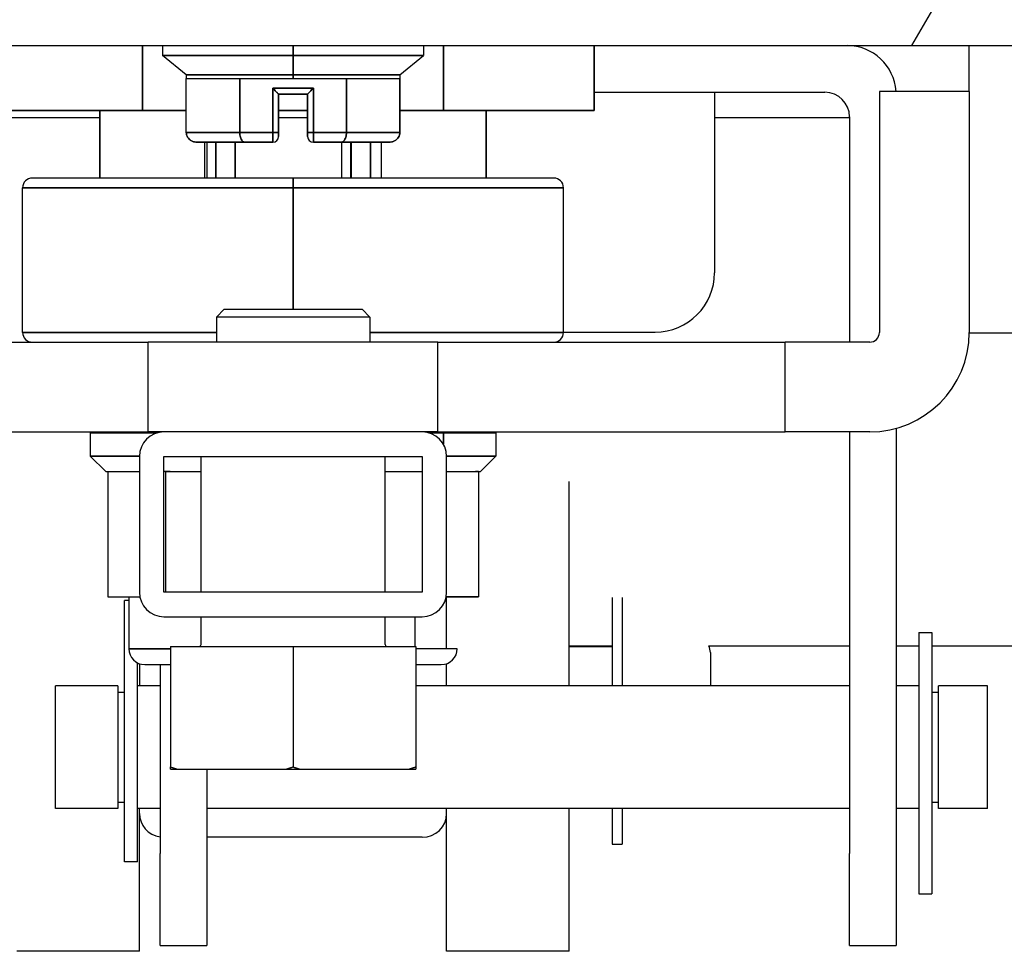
# Model space of a CAD drawing. Extents: x 784 to 1207, y 24 to 294.
# Tile 126 of 217: x 1034.36 to 1036.37, y 106.14 to 108.04. Entities that reach past the tile are written whole.
import ezdxf

# ---------------------------------------------------------------- set-up
doc = ezdxf.new("R2010")
doc.units = 0
doc.header["$LTSCALE"] = 4
doc.header["$MEASUREMENT"] = 0
doc.layers.get('0').update_dxf_attribs({"linetype": 'CONTINUOUS'})
doc.layers.get('DEFPOINTS').update_dxf_attribs({"linetype": 'CONTINUOUS'})
doc.styles.add('ROMANS', font='romans.shx')
doc.dimstyles.new('Default (ANSI)', dxfattribs={"dimscale": 20, "dimtxt": 0.07, "dimasz": 0.07, "dimexe": 0.125, "dimexo": 0.0625, "dimgap": 0.031496, "dimtad": 0, "dimtih": 1, "dimtoh": 1, "dimrnd": 1e-08, "dimzin": 0, "dimdsep": 46, "dimtxsty": 'ROMANS', "dimblk": 'Filled-1', "dimcen": 0.09, "dimdle": 0.393701, "dimclrd": 256, "dimclre": 256, "dimclrt": 256, "dimadec": 0, "dimazin": 0, "dimtfac": 0.928571, "dimtofl": 0, "dimtmove": 0, "dimatfit": 3, "dimfxl": 1, "dimtolj": 1, "dimtzin": 0, "dimlwd": -1, "dimlwe": -1, "dimarcsym": 0})

# ---------------------------------------------------------------- blocks, each defined once
blk = doc.blocks.new('Filled-1')
at = {"color": 0}
for p, q in [((0, 0), (-1, 0.1786)), ((-1, 0.1786), (-1, -0.1786)), ((-1, 0), (0, 0)), ((-1, -0.1786), (0, 0))]:
    blk.add_line(p, q, dxfattribs=at)
at = {"color": 0, "flags": 128}
blk.add_lwpolyline([(-1, -0.1786), (0, 0), (-1, 0.1786), (-1, -0.1786)], dxfattribs=at)
at = {"color": 0}
blk.add_solid([(-1, -0.1786), (0, 0), (-1, 0.1786), (-1, -0.1786)], dxfattribs=at)
blk = doc.blocks.new('*D19')
at = {"transparency": 16777216}
for p, q in [((1033.1, 108.8873), (1033.1, 115.3377)), ((1065.1625, 108.8561), (1065.1625, 115.3377)), ((1034.5, 112.8377), (1044.7145, 112.8377)), ((1063.7625, 112.8377), (1053.5479, 112.8377))]:
    blk.add_line(p, q, dxfattribs=at)
at = {"layer": 'DEFPOINTS', "color": 0, "transparency": 16777216}
for p in [(1033.1, 112.8377), (1033.1, 107.6373), (1065.1625, 107.6061)]:
    blk.add_point(p, dxfattribs=at)
at = {"transparency": 16777216, "xscale": 1.400000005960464, "yscale": 1.400000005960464, "zscale": 1.400000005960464, "rotation": 180}
blk.add_blockref('Filled-1', (1033.1, 112.8377), dxfattribs=at)
at = {"transparency": 16777216, "xscale": 1.400000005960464, "yscale": 1.400000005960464, "zscale": 1.400000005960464}
blk.add_blockref('Filled-1', (1065.1625, 112.8377), dxfattribs=at)
at = {"transparency": 16777216, "insert": (1049.1312, 112.8377), "char_height": 1.4, "attachment_point": 5, "style": 'ROMANS'}
blk.add_mtext('\\A1;\\fTahoma|b0|i0;\\H1.7500;(32.06)\\P\\fTahoma|b0|i0;\\H1.7500;(2 PL.)', dxfattribs=at)
blk = doc.blocks.new('*D20')
at = {"transparency": 16777216}
for p, q in [((1028.85, 108.8873), (1028.85, 115.3377)), ((1033.1, 108.8873), (1033.1, 115.3377)), ((1026.85, 112.8377), (1024.85, 112.8377)), ((1035.1, 112.8377), (1037.1, 112.8377))]:
    blk.add_line(p, q, dxfattribs=at)
at = {"layer": 'DEFPOINTS', "color": 0, "transparency": 16777216}
for p in [(1033.1, 112.8377), (1028.85, 107.6373), (1033.1, 107.6373)]:
    blk.add_point(p, dxfattribs=at)
at = {"transparency": 16777216, "xscale": 2, "yscale": 2, "zscale": 2}
blk.add_blockref('Filled-1', (1028.85, 112.8377), dxfattribs=at)
at = {"transparency": 16777216, "xscale": 2, "yscale": 2, "zscale": 2, "rotation": 180}
blk.add_blockref('Filled-1', (1033.1, 112.8377), dxfattribs=at)
at = {"transparency": 16777216, "insert": (1021.1724, 112.8377), "char_height": 2, "attachment_point": 5, "style": 'ROMANS'}
blk.add_mtext('\\A1;4.25', dxfattribs=at)
blk = doc.blocks.new('*D22')
at = {"transparency": 16777216}
for p, q in [((996.7875, 108.8561), (996.7875, 123.1399)), ((1065.1625, 108.8561), (1065.1625, 123.1399)), ((998.1875, 120.6399), (1021.1813, 120.6399)), ((1063.7625, 120.6399), (1040.7686, 120.6399))]:
    blk.add_line(p, q, dxfattribs=at)
at = {"layer": 'DEFPOINTS', "color": 0, "transparency": 16777216}
for p in [(996.7875, 120.6399), (996.7875, 107.6061), (1065.1625, 107.6061)]:
    blk.add_point(p, dxfattribs=at)
at = {"transparency": 16777216, "xscale": 1.400000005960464, "yscale": 1.400000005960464, "zscale": 1.400000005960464, "rotation": 180}
blk.add_blockref('Filled-1', (996.7875, 120.6399), dxfattribs=at)
at = {"transparency": 16777216, "xscale": 1.400000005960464, "yscale": 1.400000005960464, "zscale": 1.400000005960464}
blk.add_blockref('Filled-1', (1065.1625, 120.6399), dxfattribs=at)
at = {"transparency": 16777216, "insert": (1030.975, 120.6399), "char_height": 1.4, "attachment_point": 5, "style": 'ROMANS'}
blk.add_mtext('\\A1;\\fTahoma|b0|i0;\\H1.7500;(68.37)\\P\\fTahoma|b0|i0;\\H1.7500;OPENING WIDTH', dxfattribs=at)

msp = doc.modelspace()

# ---------------------------------------------------------------- hatches: boundary and pattern name
h = msp.add_hatch()
h.set_pattern_fill('ANSI31', color=256, scale=25, angle=15, style=0)
h.set_pattern_definition([(60, (775.766, 31.9432), (-2.70633, 1.5625), [])])
edge = h.paths.add_edge_path()
edge.add_line((1032.1455, 107.2171), (1032.1455, 107.8414))
edge.add_line((1032.1455, 107.8414), (1032.1455, 107.8943))
edge.add_ellipse((1032.2392, 107.8943), major_axis=(-0.0937, 0), ratio=1, start_angle=349.5364, end_angle=360, ccw=False)
edge.add_ellipse((1032.2392, 107.8943), major_axis=(-0.0922, 0.017), ratio=1, start_angle=280.4636, end_angle=360, ccw=False)
edge.add_line((1032.2392, 107.9881), (1032.2548, 107.9881))
edge.add_line((1032.2548, 107.9881), (1032.9111, 107.9881))
edge.add_line((1032.9111, 107.9881), (1065.1008, 107.9881))
edge.add_line((1065.1008, 107.9881), (1065.7571, 107.9881))
edge.add_line((1065.7571, 107.9881), (1066.8437, 107.9881))
edge.add_ellipse((1066.8437, 107.8943), major_axis=(0, 0.0938), ratio=1, start_angle=270, end_angle=360, ccw=False)
edge.add_line((1066.9375, 107.8943), (1066.9375, 107.3421))
edge.add_line((1066.9375, 107.3421), (1067.0415, 107.3421))
edge.add_line((1067.0415, 107.3421), (1067.0415, 107.8943))
edge.add_ellipse((1066.8437, 107.8943), major_axis=(0.1977, 0), ratio=1, start_angle=0, end_angle=90)
edge.add_line((1066.8437, 108.0921), (1032.2392, 108.0921))
edge.add_ellipse((1032.2392, 107.8943), major_axis=(0, 0.1977), ratio=1, start_angle=0, end_angle=90)
edge.add_line((1032.0415, 107.8943), (1032.0415, 107.2171))
edge.add_line((1032.0415, 107.2171), (1032.1455, 107.2171))

# ---------------------------------------------------------------- linework, layer by layer
for p, q in [((1032.2392, 107.9881), (1066.8437, 107.9881)), ((1034.6096, 107.8559), (1034.6096, 107.9881)), ((1034.6096, 107.9881), (1034.6096, 107.8559)), ((1034.6507, 107.9881), (1034.6507, 107.9681)), ((1034.9165, 107.9681), (1034.9165, 107.9881)), ((1034.9165, 107.9881), (1034.9165, 107.9681)), ((1035.1822, 107.9881), (1035.1822, 107.9681)), ((1035.2233, 107.8559), (1035.2233, 107.9881)), ((1035.2233, 107.9881), (1035.2233, 107.8559)), ((1035.5302, 107.9881), (1035.5302, 107.8559)), ((1035.5302, 107.8559), (1035.5302, 107.9881)), ((1036.2944, 107.8948), (1036.2944, 107.9881)), ((1034.9165, 107.9681), (1034.6507, 107.9681)), ((1034.6989, 107.9287), (1034.6507, 107.9681)), ((1034.6507, 107.9681), (1034.9165, 107.9681)), ((1034.9165, 107.9681), (1034.9165, 107.9287)), ((1034.9165, 107.9287), (1034.9165, 107.9681)), ((1035.1822, 107.9681), (1034.9165, 107.9681)), ((1034.9165, 107.9681), (1035.1822, 107.9681)), ((1035.134, 107.9287), (1035.1822, 107.9681)), ((1034.9165, 107.9287), (1034.6989, 107.9287)), ((1034.6989, 107.9287), (1034.6989, 107.9208)), ((1034.6989, 107.9287), (1034.9165, 107.9287)), ((1034.6989, 107.8106), (1034.6989, 107.9208)), ((1034.6989, 107.9208), (1034.7084, 107.9208)), ((1034.7209, 107.9208), (1034.7362, 107.9208)), ((1034.7574, 107.9208), (1034.7806, 107.9208)), ((1034.8077, 107.8106), (1034.8077, 107.9208)), ((1034.8077, 107.9208), (1034.8077, 107.8106)), ((1034.8338, 107.9208), (1034.8874, 107.9208)), ((1034.9165, 107.9208), (1034.9165, 107.9287)), ((1035.134, 107.9287), (1034.9165, 107.9287)), ((1034.9165, 107.9287), (1034.9165, 107.9208)), ((1034.9165, 107.9287), (1035.134, 107.9287)), ((1034.9455, 107.9208), (1034.9991, 107.9208)), ((1035.0252, 107.9208), (1035.0252, 107.8106)), ((1035.0252, 107.9208), (1035.134, 107.9208)), ((1035.0252, 107.8106), (1035.0252, 107.9208)), ((1035.134, 107.9287), (1035.134, 107.9208)), ((1035.134, 107.9208), (1035.134, 107.8106)), ((1035.134, 107.8106), (1035.134, 107.9208)), ((1034.8751, 107.9012), (1034.9578, 107.9012)), ((1034.8751, 107.9012), (1034.8751, 107.8106)), ((1034.9578, 107.9012), (1034.8751, 107.9012)), ((1034.8751, 107.8106), (1034.8751, 107.9012)), ((1034.9578, 107.8106), (1034.9578, 107.9012)), ((1034.9578, 107.9012), (1034.9578, 107.8106)), ((1034.8869, 107.8106), (1034.8869, 107.8893)), ((1034.8869, 107.8893), (1034.946, 107.8893)), ((1034.946, 107.8893), (1034.8869, 107.8893)), ((1034.8869, 107.8893), (1034.8869, 107.8106)), ((1034.8869, 107.8893), (1034.8869, 107.8893)), ((1034.946, 107.8893), (1034.946, 107.8106)), ((1034.946, 107.8106), (1034.946, 107.8893)), ((1035.5302, 107.8931), (1036.0005, 107.8931)), ((1035.7755, 107.8931), (1035.7755, 107.5251)), ((1036.2944, 107.8948), (1036.1113, 107.8948)), ((1036.1113, 107.8948), (1036.1113, 107.4031)), ((1036.2944, 107.8948), (1036.2944, 107.4031)), ((1033.083, 107.8414), (1034.5228, 107.8414)), ((1034.3027, 107.8559), (1034.6096, 107.8559)), ((1034.6096, 107.8559), (1034.3027, 107.8559)), ((1034.5228, 107.8559), (1034.5228, 107.7181)), ((1034.5228, 107.7181), (1034.5228, 107.8559)), ((1034.6096, 107.8559), (1034.6989, 107.8559)), ((1034.6989, 107.8559), (1034.6096, 107.8559)), ((1034.8869, 107.8559), (1034.946, 107.8559)), ((1034.946, 107.8559), (1034.8869, 107.8559)), ((1034.8869, 107.8414), (1034.946, 107.8414)), ((1035.134, 107.8559), (1035.2233, 107.8559)), ((1035.2233, 107.8559), (1035.134, 107.8559)), ((1035.2233, 107.8559), (1035.5302, 107.8559)), ((1035.5302, 107.8559), (1035.2233, 107.8559)), ((1035.3102, 107.7181), (1035.3102, 107.8559)), ((1035.3102, 107.8559), (1035.3102, 107.7181)), ((1035.7755, 107.8414), (1036.0505, 107.8414)), ((1036.0505, 107.8431), (1036.0505, 107.3834)), ((1034.6989, 107.8106), (1034.8077, 107.8106)), ((1034.8077, 107.8106), (1034.6989, 107.8106)), ((1034.8077, 107.8106), (1034.8751, 107.8106)), ((1034.8751, 107.8106), (1034.8077, 107.8106)), ((1034.8086, 107.8027), (1034.8086, 107.8027)), ((1034.8086, 107.8027), (1034.8086, 107.8027)), ((1034.8751, 107.8106), (1034.8751, 107.7909)), ((1034.8869, 107.8106), (1034.8751, 107.8106)), ((1034.8751, 107.7909), (1034.8751, 107.8106)), ((1034.8751, 107.8106), (1034.8869, 107.8106)), ((1034.8869, 107.8027), (1034.8869, 107.8106)), ((1034.946, 107.8106), (1034.9578, 107.8106)), ((1034.946, 107.8106), (1034.946, 107.8027)), ((1034.9578, 107.8106), (1034.946, 107.8106)), ((1035.0252, 107.8106), (1034.9578, 107.8106)), ((1034.9578, 107.7909), (1034.9578, 107.8106)), ((1034.9578, 107.8106), (1034.9578, 107.7909)), ((1034.9578, 107.8106), (1035.0252, 107.8106)), ((1035.0243, 107.8027), (1035.0243, 107.8027)), ((1035.0243, 107.8027), (1035.0243, 107.8027)), ((1035.134, 107.8106), (1035.0252, 107.8106)), ((1035.0252, 107.8106), (1035.134, 107.8106)), ((1034.7217, 107.7909), (1034.7632, 107.7909)), ((1034.7632, 107.7909), (1034.7217, 107.7909)), ((1034.736, 107.7909), (1034.736, 107.7181)), ((1034.7405, 107.7909), (1034.7405, 107.7181)), ((1034.7588, 107.7181), (1034.7588, 107.7909)), ((1034.7588, 107.7909), (1034.7588, 107.7181)), ((1034.7588, 107.7909), (1034.7588, 107.7181)), ((1034.7588, 107.7181), (1034.7588, 107.7909)), ((1034.7591, 107.7181), (1034.7591, 107.7909)), ((1034.7591, 107.7909), (1034.7591, 107.7181)), ((1034.7591, 107.7909), (1034.7591, 107.7181)), ((1034.7591, 107.7181), (1034.7591, 107.7909)), ((1034.7775, 107.7909), (1034.8191, 107.7909)), ((1034.8191, 107.7909), (1034.7775, 107.7909)), ((1034.7985, 107.7181), (1034.7985, 107.7909)), ((1034.7985, 107.7909), (1034.7985, 107.7181)), ((1034.8191, 107.7909), (1034.8751, 107.7909)), ((1034.8751, 107.7909), (1034.8191, 107.7909)), ((1034.9578, 107.7909), (1035.0138, 107.7909)), ((1035.0138, 107.7909), (1034.9578, 107.7909)), ((1035.0138, 107.7909), (1035.0554, 107.7909)), ((1035.0554, 107.7909), (1035.0138, 107.7909)), ((1035.0155, 107.7909), (1035.0155, 107.7181)), ((1035.0344, 107.7181), (1035.0344, 107.7909)), ((1035.0344, 107.7909), (1035.0344, 107.7181)), ((1035.0348, 107.7909), (1035.0348, 107.7181)), ((1035.0348, 107.7181), (1035.0348, 107.7909)), ((1035.0697, 107.7909), (1035.1112, 107.7909)), ((1035.0697, 107.7909), (1035.0697, 107.7909)), ((1035.1112, 107.7909), (1035.0697, 107.7909)), ((1035.0697, 107.7909), (1035.0697, 107.7909)), ((1035.0741, 107.7181), (1035.0741, 107.7909)), ((1035.0741, 107.7909), (1035.0741, 107.7181)), ((1035.0741, 107.7909), (1035.0741, 107.7181)), ((1035.0741, 107.7181), (1035.0741, 107.7909)), ((1035.0969, 107.7181), (1035.0969, 107.7909)), ((1034.9165, 107.7181), (1034.385, 107.7181)), ((1035.4479, 107.7181), (1034.9165, 107.7181)), ((1034.9165, 107.7181), (1034.9165, 107.6984)), ((1034.9165, 107.6984), (1034.9165, 107.7181)), ((1034.3653, 107.6984), (1034.9165, 107.6984)), ((1034.9165, 107.6984), (1034.3653, 107.6984)), ((1034.3653, 107.4031), (1034.3653, 107.6984)), ((1034.9165, 107.6984), (1035.4676, 107.6984)), ((1034.9165, 107.6984), (1034.9165, 107.4504)), ((1034.9165, 107.4504), (1034.9165, 107.6984)), ((1035.4676, 107.6984), (1034.9165, 107.6984)), ((1035.4676, 107.4031), (1035.4676, 107.6984)), ((1034.7758, 107.4504), (1034.7602, 107.4347)), ((1034.7758, 107.4504), (1035.057, 107.4504)), ((1035.057, 107.4504), (1035.0727, 107.4347)), ((1035.0727, 107.4347), (1034.7602, 107.4347)), ((1034.7602, 107.4347), (1034.7602, 107.3834)), ((1035.0727, 107.4347), (1035.0727, 107.3834)), ((1034.3653, 107.4031), (1034.7602, 107.4031)), ((1034.7602, 107.4031), (1034.3653, 107.4031)), ((1035.4676, 107.4031), (1035.0727, 107.4031)), ((1035.0727, 107.4031), (1035.4676, 107.4031)), ((1035.4676, 107.4041), (1035.6545, 107.4041)), ((1036.2944, 107.4027), (1036.2944, 107.4031)), ((1036.2944, 107.4027), (1036.4518, 107.4027)), ((1033.9137, 107.3834), (1034.6211, 107.3834)), ((1035.2117, 107.3834), (1034.6211, 107.3834)), ((1034.6211, 107.2004), (1034.6211, 107.3834)), ((1035.2117, 107.3834), (1035.9191, 107.3834)), ((1035.2117, 107.2004), (1035.2117, 107.3834)), ((1036.0916, 107.3834), (1035.9191, 107.3834)), ((1035.9191, 107.2004), (1035.9191, 107.3834)), ((1033.9137, 107.2004), (1034.6211, 107.2004)), ((1034.6395, 107.1984), (1034.5031, 107.1984)), ((1034.5031, 107.1984), (1034.5031, 107.1512)), ((1034.6534, 107.2004), (1034.6211, 107.2004)), ((1034.6455, 107.2004), (1034.6455, 107.1997)), ((1035.1794, 107.2004), (1034.6534, 107.2004)), ((1035.2117, 107.2004), (1035.1794, 107.2004)), ((1035.2228, 107.1984), (1035.1933, 107.1984)), ((1035.2117, 107.2004), (1035.9191, 107.2004)), ((1035.2228, 107.1984), (1035.2228, 107.1751)), ((1035.3298, 107.1984), (1035.2228, 107.1984)), ((1035.2228, 107.1751), (1035.2228, 107.1984)), ((1035.3298, 107.1984), (1035.3298, 107.1512)), ((1036.0916, 107.2004), (1035.9191, 107.2004)), ((1036.0505, 107.2004), (1036.0505, 106.3406)), ((1036.1455, 107.2076), (1036.1455, 106.3406)), ((1034.5031, 107.1512), (1034.6034, 107.1512)), ((1034.6034, 107.1512), (1034.5031, 107.1512)), ((1034.5346, 107.1197), (1034.5031, 107.1512)), ((1034.6034, 107.1504), (1034.6034, 106.8734)), ((1034.6534, 106.8734), (1034.6534, 107.1504)), ((1034.6534, 107.1504), (1035.1794, 107.1504)), ((1034.7289, 106.8734), (1034.7289, 107.1504)), ((1035.1039, 106.8734), (1035.1039, 107.1504)), ((1035.1794, 107.1504), (1035.1794, 106.8734)), ((1035.2294, 107.1512), (1035.3298, 107.1512)), ((1035.3298, 107.1512), (1035.2294, 107.1512)), ((1035.2294, 106.8734), (1035.2294, 107.1504)), ((1035.2983, 107.1197), (1035.3298, 107.1512)), ((1034.5346, 107.1197), (1034.6034, 107.1197)), ((1034.5387, 107.1197), (1034.5387, 106.8638)), ((1034.6534, 107.1197), (1034.6542, 107.1197)), ((1034.657, 107.1197), (1034.6542, 107.1197)), ((1034.666, 107.1197), (1034.657, 107.1197)), ((1034.657, 107.1197), (1034.666, 107.1197)), ((1034.657, 106.8734), (1034.657, 107.1197)), ((1034.666, 107.1197), (1034.7289, 107.1197)), ((1035.1039, 107.1197), (1035.1794, 107.1197)), ((1035.2294, 107.1197), (1035.288, 107.1197)), ((1035.2942, 107.1197), (1035.288, 107.1197)), ((1035.288, 107.1197), (1035.2942, 107.1197)), ((1035.2942, 107.1197), (1035.2983, 107.1197)), ((1035.2942, 107.1197), (1035.2942, 106.8638)), ((1035.4794, 106.6823), (1035.4794, 107.0994)), ((1034.5387, 106.8638), (1034.5979, 106.8638)), ((1034.5732, 106.3235), (1034.5732, 106.8565)), ((1034.5818, 106.8565), (1034.5732, 106.8565)), ((1034.5818, 106.8638), (1034.5818, 106.7584)), ((1034.5979, 106.8638), (1034.6043, 106.8638)), ((1035.1794, 106.8734), (1034.6534, 106.8734)), ((1035.2285, 106.8638), (1035.2942, 106.8638)), ((1035.2942, 106.8638), (1035.2285, 106.8638)), ((1035.2294, 106.7584), (1035.2294, 106.8638)), ((1035.5669, 106.8625), (1035.5669, 106.6823)), ((1035.5869, 106.8625), (1035.5869, 106.6823)), ((1034.6534, 106.8234), (1035.1794, 106.8234)), ((1034.7289, 106.7666), (1034.7289, 106.8234)), ((1035.1039, 106.7666), (1035.1039, 106.8234)), ((1035.1645, 106.8234), (1035.1645, 106.7629)), ((1036.192, 106.7917), (1036.192, 106.2587)), ((1036.192, 106.7917), (1036.218, 106.7917)), ((1036.218, 106.7917), (1036.218, 106.2587)), ((1034.5818, 106.7584), (1034.6664, 106.7584)), ((1034.6664, 106.7584), (1034.5818, 106.7584)), ((1034.6664, 106.7629), (1034.9164, 106.7629)), ((1034.6664, 106.7629), (1034.6664, 106.5173)), ((1034.9164, 106.7629), (1035.1664, 106.7629)), ((1034.9164, 106.7629), (1034.9164, 106.5173)), ((1035.1664, 106.7629), (1035.1664, 106.5173)), ((1035.2511, 106.7584), (1035.1664, 106.7584)), ((1035.5669, 106.7638), (1035.4794, 106.7638)), ((1035.4794, 106.7628), (1035.5669, 106.7628)), ((1036.0505, 106.7638), (1035.764, 106.7638)), ((1036.192, 106.7638), (1036.1455, 106.7638)), ((1065.1625, 106.7638), (1036.218, 106.7638)), ((1035.7669, 106.7507), (1035.7669, 106.6823)), ((1034.5992, 106.3235), (1034.5992, 106.7296)), ((1034.6034, 106.7278), (1034.6034, 106.6823)), ((1034.6143, 106.726), (1034.6664, 106.726)), ((1034.6455, 106.726), (1034.6455, 106.3406)), ((1035.1664, 106.726), (1035.2186, 106.726)), ((1035.2294, 106.6823), (1035.2294, 106.7278)), ((1034.432, 106.4328), (1034.432, 106.6823)), ((1034.5592, 106.6823), (1034.432, 106.6823)), ((1034.5592, 106.6823), (1034.5592, 106.4328)), ((1034.6455, 106.6823), (1034.5992, 106.6823)), ((1036.0505, 106.6823), (1035.1664, 106.6823)), ((1036.192, 106.6823), (1036.1455, 106.6823)), ((1036.332, 106.6823), (1036.232, 106.6823)), ((1036.232, 106.4328), (1036.232, 106.6823)), ((1036.332, 106.4328), (1036.332, 106.6823)), ((1034.5592, 106.6696), (1034.5732, 106.6696)), ((1036.218, 106.6696), (1036.232, 106.6696)), ((1034.6664, 106.5129), (1034.6803, 106.5129)), ((1034.6803, 106.5129), (1034.9025, 106.5129)), ((1034.7405, 106.5129), (1034.7405, 106.3406)), ((1034.9025, 106.5129), (1034.9303, 106.5129)), ((1034.9303, 106.5129), (1035.1525, 106.5129)), ((1035.1525, 106.5129), (1035.1664, 106.5129)), ((1034.5592, 106.4328), (1034.432, 106.4328)), ((1034.5592, 106.4456), (1034.5732, 106.4456)), ((1034.6455, 106.4328), (1034.5992, 106.4328)), ((1034.6034, 106.1413), (1034.6034, 106.4328)), ((1036.0505, 106.4328), (1034.7405, 106.4328)), ((1035.2294, 106.1413), (1035.2294, 106.4328)), ((1035.4794, 106.1413), (1035.4794, 106.4328)), ((1035.5669, 106.4328), (1035.5669, 106.36)), ((1035.5869, 106.4328), (1035.5869, 106.36)), ((1036.192, 106.4328), (1036.1455, 106.4328)), ((1036.218, 106.4456), (1036.232, 106.4456)), ((1036.332, 106.4328), (1036.232, 106.4328)), ((1035.1794, 106.3738), (1034.7405, 106.3738)), ((1035.5669, 106.36), (1035.5869, 106.36)), ((1034.6455, 106.1531), (1034.6455, 106.3406)), ((1034.7405, 106.3406), (1034.7405, 106.1531)), ((1036.0505, 106.1531), (1036.0505, 106.3406)), ((1036.1455, 106.3406), (1036.1455, 106.1531)), ((1034.5992, 106.3235), (1034.5732, 106.3235)), ((1036.192, 106.2587), (1036.218, 106.2587)), ((1034.6455, 106.1531), (1034.7405, 106.1531)), ((1036.0505, 106.1531), (1036.1455, 106.1531)), ((1034.6034, 106.1413), (1034.3534, 106.1413)), ((1035.4794, 106.1413), (1035.2294, 106.1413))]:
    msp.add_line(p, q)
for centre, radius, start, end in [((1036.0455, 107.8881), 0.1, 3.8648, 90), ((1036.0005, 107.8431), 0.05, 0, 90), ((1034.8751, 107.8027), 0.0118, 270, 0), ((1034.8751, 107.8027), 0.0118, 270, 0), ((1034.9578, 107.8027), 0.0118, 180, 270), ((1034.9578, 107.8027), 0.0118, 180, 270), ((1034.385, 107.6984), 0.0197, 90, 180), ((1035.4479, 107.6984), 0.0197, 0, 90), ((1035.6545, 107.5251), 0.121, 270, 0), ((1034.385, 107.4031), 0.0197, 180, 270), ((1035.4479, 107.4031), 0.0197, 270, 0), ((1036.0916, 107.4031), 0.2028, 270, 0), ((1036.0916, 107.4031), 0.0197, 270, 0), ((1034.6534, 107.1504), 0.05, 90, 180), ((1035.1794, 107.1504), 0.05, 0, 90), ((1034.6534, 106.8734), 0.05, 180, 270), ((1035.1794, 106.8734), 0.05, 270, 0), ((1034.6143, 106.7584), 0.0325, 180, 270), ((1034.7252, 106.7666), 0.00375, 270, 0), ((1035.1077, 106.7666), 0.00375, 180, 270), ((1035.2186, 106.7584), 0.0325, 270, 0), ((1035.7357, 106.7507), 0.0312, 0, 24.9556)]:
    msp.add_arc(centre, radius, start, end)
for centre, major_axis, ratio, start_param, end_param in [((1034.7632, 107.8027), (0, -0.0118), 0.904979, 0.000573, 0.023201), ((1034.7775, 107.8027), (0, -0.0118), 0.820945, 6.283161, 6.304392), ((1035.0554, 107.8027), (0, -0.0118), 0.820946, 6.262519, 6.283209), ((1035.0697, 107.8027), (0, -0.0118), 0.904979, 6.259381, 6.283207), ((1034.6534, 106.4221), (-0.05, 0), 0.965926, 0, 1.411143), ((1035.1794, 106.4221), (0.05, 0), 0.965926, 4.712389, 6.283185)]:
    msp.add_ellipse(centre, major_axis=major_axis, ratio=ratio, start_param=start_param, end_param=end_param)
for points, knots in [([(1034.6989, 107.9208), (1034.6989, 107.9208), (1034.6997, 107.9208), (1034.7013, 107.9208), (1034.703, 107.9208), (1034.7054, 107.9208), (1034.7086, 107.9208), (1034.7118, 107.9208), (1034.7158, 107.9208), (1034.7205, 107.9208), (1034.7252, 107.9208), (1034.7306, 107.9208), (1034.7367, 107.9208), (1034.7429, 107.9208), (1034.7497, 107.9208), (1034.7571, 107.9208), (1034.7645, 107.9208), (1034.7725, 107.9208), (1034.7809, 107.9208), (1034.7894, 107.9208), (1034.7983, 107.9208), (1034.8077, 107.9208)], [0, 0, 0, 0, 0.142857, 0.142857, 0.142857, 0.285714, 0.285714, 0.285714, 0.428571, 0.428571, 0.428571, 0.571429, 0.571429, 0.571429, 0.714286, 0.714286, 0.714286, 0.857143, 0.857143, 0.857143, 1, 1, 1, 1]), ([(1034.8077, 107.9208), (1034.8159, 107.9208), (1034.8244, 107.9208), (1034.8332, 107.9208), (1034.8419, 107.9208), (1034.851, 107.9208), (1034.8602, 107.9208), (1034.8694, 107.9208), (1034.8787, 107.9208), (1034.8881, 107.9208), (1034.8975, 107.9208), (1034.9069, 107.9208), (1034.9165, 107.9208)], [0, 0, 0, 0, 0.25, 0.25, 0.25, 0.5, 0.5, 0.5, 0.75, 0.75, 0.75, 1, 1, 1, 1]), ([(1034.9165, 107.9208), (1034.926, 107.9208), (1034.9354, 107.9208), (1034.9448, 107.9208), (1034.9542, 107.9208), (1034.9636, 107.9208), (1034.9728, 107.9208), (1034.982, 107.9208), (1034.991, 107.9208), (1034.9998, 107.9208), (1035.0085, 107.9208), (1035.017, 107.9208), (1035.0252, 107.9208)], [0, 0, 0, 0, 0.25, 0.25, 0.25, 0.5, 0.5, 0.5, 0.75, 0.75, 0.75, 1, 1, 1, 1]), ([(1035.0252, 107.9208), (1035.0346, 107.9208), (1035.0435, 107.9208), (1035.052, 107.9208), (1035.0604, 107.9208), (1035.0685, 107.9208), (1035.0759, 107.9208), (1035.0833, 107.9208), (1035.0901, 107.9208), (1035.0962, 107.9208), (1035.1023, 107.9208), (1035.1077, 107.9208), (1035.1124, 107.9208), (1035.1172, 107.9208), (1035.1211, 107.9208), (1035.1243, 107.9208), (1035.1275, 107.9208), (1035.13, 107.9208), (1035.1316, 107.9208), (1035.1332, 107.9208), (1035.134, 107.9208), (1035.134, 107.9208)], [0, 0, 0, 0, 0.142857, 0.142857, 0.142857, 0.285714, 0.285714, 0.285714, 0.428571, 0.428571, 0.428571, 0.571429, 0.571429, 0.571429, 0.714286, 0.714286, 0.714286, 0.857143, 0.857143, 0.857143, 1, 1, 1, 1]), ([(1034.8869, 107.8893), (1034.8869, 107.8893), (1034.8868, 107.8894), (1034.8866, 107.8896), (1034.8864, 107.8899), (1034.8861, 107.8902), (1034.8856, 107.8906), (1034.8852, 107.8911), (1034.8846, 107.8917), (1034.8839, 107.8923), (1034.8833, 107.893), (1034.8825, 107.8938), (1034.8816, 107.8947), (1034.8807, 107.8956), (1034.8797, 107.8966), (1034.8786, 107.8976), (1034.8775, 107.8987), (1034.8764, 107.8999), (1034.8751, 107.9012)], [0, 0, 0, 0, 0.166667, 0.166667, 0.166667, 0.333333, 0.333333, 0.333333, 0.5, 0.5, 0.5, 0.666667, 0.666667, 0.666667, 0.833333, 0.833333, 0.833333, 1, 1, 1, 1]), ([(1034.8751, 107.9012), (1034.8763, 107.8999), (1034.8775, 107.8987), (1034.8786, 107.8976), (1034.8797, 107.8966), (1034.8807, 107.8956), (1034.8816, 107.8947), (1034.8825, 107.8938), (1034.8833, 107.893), (1034.8839, 107.8923), (1034.8846, 107.8916), (1034.8852, 107.8911), (1034.8856, 107.8906), (1034.8861, 107.8902), (1034.8864, 107.8899), (1034.8866, 107.8896), (1034.8868, 107.8894), (1034.8869, 107.8893), (1034.8869, 107.8893)], [0, 0, 0, 0, 0.166667, 0.166667, 0.166667, 0.333333, 0.333333, 0.333333, 0.5, 0.5, 0.5, 0.666667, 0.666667, 0.666667, 0.833333, 0.833333, 0.833333, 1, 1, 1, 1]), ([(1034.9578, 107.9012), (1034.9565, 107.8999), (1034.9554, 107.8987), (1034.9543, 107.8976), (1034.9532, 107.8966), (1034.9522, 107.8956), (1034.9513, 107.8947), (1034.9504, 107.8938), (1034.9496, 107.893), (1034.949, 107.8923), (1034.9483, 107.8916), (1034.9477, 107.8911), (1034.9473, 107.8906), (1034.9468, 107.8902), (1034.9465, 107.8899), (1034.9463, 107.8896), (1034.9461, 107.8894), (1034.946, 107.8893), (1034.946, 107.8893)], [0, 0, 0, 0, 0.166667, 0.166667, 0.166667, 0.333333, 0.333333, 0.333333, 0.5, 0.5, 0.5, 0.666667, 0.666667, 0.666667, 0.833333, 0.833333, 0.833333, 1, 1, 1, 1]), ([(1034.946, 107.8893), (1034.946, 107.8893), (1034.9461, 107.8894), (1034.9463, 107.8896), (1034.9465, 107.8899), (1034.9468, 107.8902), (1034.9473, 107.8906), (1034.9477, 107.8911), (1034.9483, 107.8917), (1034.949, 107.8923), (1034.9496, 107.893), (1034.9504, 107.8938), (1034.9513, 107.8947), (1034.9522, 107.8956), (1034.9532, 107.8966), (1034.9543, 107.8976), (1034.9554, 107.8987), (1034.9566, 107.8999), (1034.9578, 107.9012)], [0, 0, 0, 0, 0.166667, 0.166667, 0.166667, 0.333333, 0.333333, 0.333333, 0.5, 0.5, 0.5, 0.666667, 0.666667, 0.666667, 0.833333, 0.833333, 0.833333, 1, 1, 1, 1]), ([(1034.7217, 107.7909), (1034.7195, 107.7909), (1034.7173, 107.7912), (1034.7153, 107.7917), (1034.7132, 107.7922), (1034.7113, 107.793), (1034.7095, 107.7939), (1034.7078, 107.7949), (1034.7062, 107.7961), (1034.7049, 107.7973), (1034.7036, 107.7986), (1034.7024, 107.8), (1034.7016, 107.8014), (1034.7007, 107.8029), (1034.7, 107.8044), (1034.6996, 107.8059), (1034.6991, 107.8075), (1034.6989, 107.8091), (1034.6989, 107.8106)], [0, 0, 0, 0, 0.166667, 0.166667, 0.166667, 0.333333, 0.333333, 0.333333, 0.5, 0.5, 0.5, 0.666667, 0.666667, 0.666667, 0.833333, 0.833333, 0.833333, 1, 1, 1, 1]), ([(1034.6989, 107.8106), (1034.6989, 107.8091), (1034.6991, 107.8075), (1034.6996, 107.8059), (1034.7, 107.8044), (1034.7007, 107.8029), (1034.7016, 107.8014), (1034.7024, 107.8), (1034.7036, 107.7986), (1034.7049, 107.7973), (1034.7062, 107.796), (1034.7078, 107.7949), (1034.7096, 107.7939), (1034.7113, 107.793), (1034.7132, 107.7922), (1034.7153, 107.7917), (1034.7173, 107.7912), (1034.7195, 107.7909), (1034.7217, 107.7909)], [0, 0, 0, 0, 0.166667, 0.166667, 0.166667, 0.333333, 0.333333, 0.333333, 0.5, 0.5, 0.5, 0.666667, 0.666667, 0.666667, 0.833333, 0.833333, 0.833333, 1, 1, 1, 1]), ([(1034.8191, 107.7909), (1034.8179, 107.7909), (1034.8169, 107.7912), (1034.8159, 107.7917), (1034.8149, 107.7922), (1034.8139, 107.793), (1034.813, 107.7939), (1034.8121, 107.7949), (1034.8113, 107.7961), (1034.8107, 107.7973), (1034.81, 107.7986), (1034.8094, 107.8), (1034.809, 107.8014), (1034.8086, 107.8029), (1034.8082, 107.8044), (1034.808, 107.8059), (1034.8078, 107.8075), (1034.8077, 107.8091), (1034.8077, 107.8106)], [0, 0, 0, 0, 0.166667, 0.166667, 0.166667, 0.333333, 0.333333, 0.333333, 0.5, 0.5, 0.5, 0.666667, 0.666667, 0.666667, 0.833333, 0.833333, 0.833333, 1, 1, 1, 1]), ([(1034.8077, 107.8106), (1034.8077, 107.8091), (1034.8078, 107.8075), (1034.808, 107.8059), (1034.8082, 107.8044), (1034.8086, 107.8029), (1034.809, 107.8014), (1034.8095, 107.8), (1034.81, 107.7986), (1034.8107, 107.7973), (1034.8113, 107.796), (1034.8121, 107.7949), (1034.813, 107.7939), (1034.8139, 107.793), (1034.8148, 107.7922), (1034.8159, 107.7917), (1034.8169, 107.7912), (1034.818, 107.7909), (1034.8191, 107.7909)], [0, 0, 0, 0, 0.166667, 0.166667, 0.166667, 0.333333, 0.333333, 0.333333, 0.5, 0.5, 0.5, 0.666667, 0.666667, 0.666667, 0.833333, 0.833333, 0.833333, 1, 1, 1, 1]), ([(1034.8869, 107.8106), (1034.8869, 107.8098), (1034.8869, 107.809), (1034.8869, 107.8082), (1034.8869, 107.8074), (1034.8869, 107.8066), (1034.8869, 107.806), (1034.8869, 107.8053), (1034.8869, 107.8047), (1034.8869, 107.8042), (1034.8869, 107.8037), (1034.8869, 107.8034), (1034.8869, 107.8031), (1034.8869, 107.8029), (1034.8869, 107.8027), (1034.8869, 107.8027)], [0, 0, 0, 0, 0.2, 0.2, 0.2, 0.4, 0.4, 0.4, 0.6, 0.6, 0.6, 0.8, 0.8, 0.8, 1, 1, 1, 1]), ([(1034.946, 107.8027), (1034.946, 107.8027), (1034.946, 107.8029), (1034.946, 107.8031), (1034.946, 107.8034), (1034.946, 107.8037), (1034.946, 107.8042), (1034.946, 107.8047), (1034.946, 107.8053), (1034.946, 107.806), (1034.946, 107.8066), (1034.946, 107.8074), (1034.946, 107.8082), (1034.946, 107.809), (1034.946, 107.8098), (1034.946, 107.8106)], [0, 0, 0, 0, 0.2, 0.2, 0.2, 0.4, 0.4, 0.4, 0.6, 0.6, 0.6, 0.8, 0.8, 0.8, 1, 1, 1, 1]), ([(1035.0138, 107.7909), (1035.0149, 107.7909), (1035.016, 107.7912), (1035.017, 107.7917), (1035.0181, 107.7922), (1035.019, 107.793), (1035.0199, 107.7939), (1035.0208, 107.7949), (1035.0216, 107.7961), (1035.0222, 107.7973), (1035.0229, 107.7986), (1035.0235, 107.8), (1035.0239, 107.8014), (1035.0243, 107.8029), (1035.0247, 107.8044), (1035.0249, 107.8059), (1035.0251, 107.8075), (1035.0252, 107.8091), (1035.0252, 107.8106)], [0, 0, 0, 0, 0.166667, 0.166667, 0.166667, 0.333333, 0.333333, 0.333333, 0.5, 0.5, 0.5, 0.666667, 0.666667, 0.666667, 0.833333, 0.833333, 0.833333, 1, 1, 1, 1]), ([(1035.0252, 107.8106), (1035.0252, 107.8091), (1035.0251, 107.8075), (1035.0249, 107.8059), (1035.0247, 107.8044), (1035.0243, 107.8029), (1035.0239, 107.8014), (1035.0235, 107.8), (1035.0229, 107.7986), (1035.0222, 107.7973), (1035.0216, 107.796), (1035.0208, 107.7949), (1035.0199, 107.7939), (1035.019, 107.793), (1035.018, 107.7922), (1035.017, 107.7917), (1035.016, 107.7912), (1035.015, 107.7909), (1035.0138, 107.7909)], [0, 0, 0, 0, 0.166667, 0.166667, 0.166667, 0.333333, 0.333333, 0.333333, 0.5, 0.5, 0.5, 0.666667, 0.666667, 0.666667, 0.833333, 0.833333, 0.833333, 1, 1, 1, 1]), ([(1035.134, 107.8106), (1035.134, 107.8091), (1035.1338, 107.8075), (1035.1333, 107.8059), (1035.1329, 107.8044), (1035.1322, 107.8029), (1035.1313, 107.8014), (1035.1305, 107.8), (1035.1293, 107.7986), (1035.128, 107.7973), (1035.1267, 107.796), (1035.1251, 107.7949), (1035.1234, 107.7939), (1035.1216, 107.793), (1035.1197, 107.7922), (1035.1176, 107.7917), (1035.1156, 107.7912), (1035.1134, 107.7909), (1035.1112, 107.7909)], [0, 0, 0, 0, 0.166667, 0.166667, 0.166667, 0.333333, 0.333333, 0.333333, 0.5, 0.5, 0.5, 0.666667, 0.666667, 0.666667, 0.833333, 0.833333, 0.833333, 1, 1, 1, 1]), ([(1035.1112, 107.7909), (1035.1134, 107.7909), (1035.1156, 107.7912), (1035.1176, 107.7917), (1035.1197, 107.7922), (1035.1216, 107.793), (1035.1234, 107.7939), (1035.1251, 107.7949), (1035.1267, 107.7961), (1035.128, 107.7973), (1035.1293, 107.7986), (1035.1305, 107.8), (1035.1313, 107.8014), (1035.1322, 107.8029), (1035.1329, 107.8044), (1035.1333, 107.8059), (1035.1338, 107.8075), (1035.134, 107.8091), (1035.134, 107.8106)], [0, 0, 0, 0, 0.166667, 0.166667, 0.166667, 0.333333, 0.333333, 0.333333, 0.5, 0.5, 0.5, 0.666667, 0.666667, 0.666667, 0.833333, 0.833333, 0.833333, 1, 1, 1, 1]), ([(1034.7632, 107.7909), (1034.764, 107.7909), (1034.7649, 107.7909), (1034.766, 107.791), (1034.7678, 107.791), (1034.77, 107.791), (1034.7727, 107.791), (1034.7741, 107.7909), (1034.7758, 107.7909), (1034.7775, 107.7909)], [0, 0, 0, 0, 0.261269, 0.261269, 0.261269, 0.732712, 0.732712, 0.732712, 1, 1, 1, 1]), ([(1034.7775, 107.7909), (1034.7753, 107.7909), (1034.7734, 107.7909), (1034.7716, 107.791), (1034.7698, 107.791), (1034.7682, 107.791), (1034.7668, 107.791), (1034.7654, 107.7909), (1034.7642, 107.7909), (1034.7632, 107.7909)], [0, 0, 0, 0, 0.333333, 0.333333, 0.333333, 0.666667, 0.666667, 0.666667, 1, 1, 1, 1]), ([(1035.0697, 107.7909), (1035.0687, 107.7909), (1035.0675, 107.7909), (1035.0661, 107.791), (1035.0647, 107.791), (1035.0631, 107.791), (1035.0613, 107.791), (1035.0595, 107.7909), (1035.0576, 107.7909), (1035.0554, 107.7909)], [0, 0, 0, 0, 0.333333, 0.333333, 0.333333, 0.666667, 0.666667, 0.666667, 1, 1, 1, 1]), ([(1035.0554, 107.7909), (1035.0571, 107.7909), (1035.0587, 107.7909), (1035.0601, 107.791), (1035.0628, 107.791), (1035.065, 107.791), (1035.0669, 107.791), (1035.0679, 107.7909), (1035.0689, 107.7909), (1035.0697, 107.7909)], [0, 0, 0, 0, 0.261149, 0.261149, 0.261149, 0.732627, 0.732627, 0.732627, 1, 1, 1, 1]), ([(1034.9165, 107.7181), (1034.8922, 107.7181), (1034.8681, 107.7181), (1034.8442, 107.7181), (1034.8203, 107.7181), (1034.7965, 107.7181), (1034.7732, 107.7181), (1034.7498, 107.7181), (1034.727, 107.7181), (1034.7048, 107.7181), (1034.6826, 107.7181), (1034.6611, 107.7181), (1034.6404, 107.7181), (1034.6197, 107.7181), (1034.5999, 107.7181), (1034.5811, 107.7181), (1034.5623, 107.7181), (1034.5446, 107.7181), (1034.5281, 107.7181), (1034.5115, 107.7181), (1034.4962, 107.7181), (1034.4823, 107.7181), (1034.4683, 107.7181), (1034.4557, 107.7181), (1034.4446, 107.7181), (1034.4334, 107.7181), (1034.4238, 107.7181), (1034.4157, 107.7181), (1034.4075, 107.7181), (1034.401, 107.7181), (1034.3961, 107.7181), (1034.3912, 107.7181), (1034.3878, 107.7181), (1034.3862, 107.7181), (1034.3854, 107.7181), (1034.385, 107.7181), (1034.385, 107.7181)], [0, 0, 0, 0, 0.0434783, 0.0434783, 0.0434783, 0.0869565, 0.0869565, 0.0869565, 0.1304348, 0.1304348, 0.1304348, 0.173913, 0.173913, 0.173913, 0.2173913, 0.2173913, 0.2173913, 0.2608696, 0.2608696, 0.2608696, 0.3043478, 0.3043478, 0.3043478, 0.3478261, 0.3478261, 0.3478261, 0.3913043, 0.3913043, 0.3913043, 0.4347826, 0.4347826, 0.4347826, 0.4782609, 0.4782609, 0.4782609, 0.4999978, 0.4999978, 0.4999978, 0.4999978]), ([(1035.4479, 107.7181), (1035.4479, 107.7181), (1035.4475, 107.7181), (1035.4467, 107.7181), (1035.4451, 107.7181), (1035.4418, 107.7181), (1035.4368, 107.7181), (1035.4319, 107.7181), (1035.4254, 107.7181), (1035.4172, 107.7181), (1035.4091, 107.7181), (1035.3995, 107.7181), (1035.3883, 107.7181), (1035.3772, 107.7181), (1035.3646, 107.7181), (1035.3506, 107.7181), (1035.3367, 107.7181), (1035.3214, 107.7181), (1035.3048, 107.7181), (1035.2883, 107.7181), (1035.2706, 107.7181), (1035.2518, 107.7181), (1035.233, 107.7181), (1035.2132, 107.7181), (1035.1925, 107.7181), (1035.1718, 107.7181), (1035.1503, 107.7181), (1035.1281, 107.7181), (1035.1059, 107.7181), (1035.0831, 107.7181), (1035.0597, 107.7181), (1035.0364, 107.7181), (1035.0126, 107.7181), (1034.9887, 107.7181), (1034.9648, 107.7181), (1034.9407, 107.7181), (1034.9165, 107.7181)], [0.4999978, 0.4999978, 0.4999978, 0.4999978, 0.5217391, 0.5217391, 0.5217391, 0.5652174, 0.5652174, 0.5652174, 0.6086957, 0.6086957, 0.6086957, 0.6521739, 0.6521739, 0.6521739, 0.6956522, 0.6956522, 0.6956522, 0.7391304, 0.7391304, 0.7391304, 0.7826087, 0.7826087, 0.7826087, 0.826087, 0.826087, 0.826087, 0.8695652, 0.8695652, 0.8695652, 0.9130435, 0.9130435, 0.9130435, 0.9565217, 0.9565217, 0.9565217, 1, 1, 1, 1]), ([(1034.5031, 107.1984), (1034.5031, 107.1984), (1034.5035, 107.1984), (1034.5045, 107.1984), (1034.5061, 107.1984), (1034.5089, 107.1984), (1034.513, 107.1984), (1034.5171, 107.1984), (1034.5225, 107.1984), (1034.5291, 107.1984), (1034.5356, 107.1984), (1034.5434, 107.1984), (1034.5523, 107.1984), (1034.5612, 107.1984), (1034.5713, 107.1984), (1034.5824, 107.1984), (1034.5935, 107.1984), (1034.6056, 107.1984), (1034.6186, 107.1984), (1034.6254, 107.1984), (1034.6323, 107.1984), (1034.6395, 107.1984)], [0.2344093, 0.2344093, 0.2344093, 0.2344093, 0.2608696, 0.2608696, 0.2608696, 0.3043478, 0.3043478, 0.3043478, 0.3478261, 0.3478261, 0.3478261, 0.3913043, 0.3913043, 0.3913043, 0.4347826, 0.4347826, 0.4347826, 0.4782609, 0.4782609, 0.4782609, 0.5006185, 0.5006185, 0.5006185, 0.5006185]), ([(1035.2228, 107.1984), (1035.2354, 107.1984), (1035.247, 107.1984), (1035.2576, 107.1984), (1035.2682, 107.1984), (1035.2778, 107.1984), (1035.2862, 107.1984), (1035.2947, 107.1984), (1035.3019, 107.1984), (1035.308, 107.1984), (1035.314, 107.1984), (1035.3188, 107.1984), (1035.3224, 107.1984), (1035.3259, 107.1984), (1035.3282, 107.1984), (1035.3292, 107.1984), (1035.3296, 107.1984), (1035.3298, 107.1984), (1035.3298, 107.1984)], [0, 0, 0, 0, 0.0434783, 0.0434783, 0.0434783, 0.0869565, 0.0869565, 0.0869565, 0.1304348, 0.1304348, 0.1304348, 0.173913, 0.173913, 0.173913, 0.2173913, 0.2173913, 0.2173913, 0.2344058, 0.2344058, 0.2344058, 0.2344058]), ([(1034.5346, 107.1197), (1034.5346, 107.1197), (1034.5355, 107.1197), (1034.5373, 107.1197), (1034.5395, 107.1197), (1034.543, 107.1197), (1034.5477, 107.1197), (1034.5525, 107.1197), (1034.5585, 107.1197), (1034.5656, 107.1197), (1034.5728, 107.1197), (1034.5812, 107.1197), (1034.5907, 107.1197), (1034.5947, 107.1197), (1034.599, 107.1197), (1034.6034, 107.1197)], [0.2344016, 0.2344016, 0.2344016, 0.2344016, 0.2727273, 0.2727273, 0.2727273, 0.3181818, 0.3181818, 0.3181818, 0.3636364, 0.3636364, 0.3636364, 0.4090909, 0.4090909, 0.4090909, 0.4284244, 0.4284244, 0.4284244, 0.4284244]), ([(1034.666, 107.1197), (1034.6778, 107.1197), (1034.6901, 107.1197), (1034.703, 107.1197), (1034.7114, 107.1197), (1034.7201, 107.1197), (1034.7289, 107.1197)], [0.50663956, 0.50663956, 0.50663956, 0.50663956, 0.54545455, 0.54545455, 0.54545455, 0.57082994, 0.57082994, 0.57082994, 0.57082994]), ([(1035.1039, 107.1197), (1035.108, 107.1197), (1035.112, 107.1197), (1035.116, 107.1197), (1035.1315, 107.1197), (1035.1464, 107.1197), (1035.1603, 107.1197), (1035.1669, 107.1197), (1035.1732, 107.1197), (1035.1794, 107.1197)], [0.8973988, 0.8973988, 0.8973988, 0.8973988, 0.90909091, 0.90909091, 0.90909091, 0.95454545, 0.95454545, 0.95454545, 0.97591615, 0.97591615, 0.97591615, 0.97591615]), ([(1035.2294, 107.1197), (1035.2306, 107.1197), (1035.2318, 107.1197), (1035.2329, 107.1197), (1035.2431, 107.1197), (1035.2522, 107.1197), (1035.2602, 107.1197), (1035.2681, 107.1197), (1035.2748, 107.1197), (1035.2804, 107.1197), (1035.2832, 107.1197), (1035.2858, 107.1197), (1035.288, 107.1197)], [0.0402201, 0.0402201, 0.0402201, 0.0402201, 0.0454545, 0.0454545, 0.0454545, 0.0909091, 0.0909091, 0.0909091, 0.1363636, 0.1363636, 0.1363636, 0.1601614, 0.1601614, 0.1601614, 0.1601614]), ([(1035.2942, 107.1197), (1035.2965, 107.1197), (1035.2979, 107.1197), (1035.2982, 107.1197), (1035.2983, 107.1197), (1035.2983, 107.1197), (1035.2983, 107.1197)], [0.18739667, 0.18739667, 0.18739667, 0.18739667, 0.22727273, 0.22727273, 0.22727273, 0.23439439, 0.23439439, 0.23439439, 0.23439439]), ([(1034.6143, 106.726), (1034.6143, 106.726), (1034.615, 106.726), (1034.6165, 106.726), (1034.6182, 106.726), (1034.621, 106.726), (1034.6247, 106.726), (1034.6285, 106.726), (1034.6332, 106.726), (1034.6389, 106.726), (1034.6446, 106.726), (1034.6512, 106.726), (1034.6587, 106.726), (1034.6612, 106.726), (1034.6637, 106.726), (1034.6664, 106.726)], [0.2343744, 0.2343744, 0.2343744, 0.2343744, 0.2727273, 0.2727273, 0.2727273, 0.3181818, 0.3181818, 0.3181818, 0.3636364, 0.3636364, 0.3636364, 0.4090909, 0.4090909, 0.4090909, 0.4240496, 0.4240496, 0.4240496, 0.4240496]), ([(1035.1664, 106.726), (1035.1666, 106.726), (1035.1667, 106.726), (1035.1669, 106.726), (1035.1749, 106.726), (1035.1821, 106.726), (1035.1884, 106.726), (1035.1947, 106.726), (1035.2, 106.726), (1035.2044, 106.726), (1035.2088, 106.726), (1035.2121, 106.726), (1035.2145, 106.726), (1035.2169, 106.726), (1035.2182, 106.726), (1035.2185, 106.726), (1035.2186, 106.726), (1035.2186, 106.726), (1035.2186, 106.726)], [0.0445184, 0.0445184, 0.0445184, 0.0445184, 0.0454545, 0.0454545, 0.0454545, 0.0909091, 0.0909091, 0.0909091, 0.1363636, 0.1363636, 0.1363636, 0.1818182, 0.1818182, 0.1818182, 0.2272727, 0.2272727, 0.2272727, 0.2343655, 0.2343655, 0.2343655, 0.2343655])]:
    msp.add_open_spline(points, degree=3, knots=knots)
for points in [[(1034.8869, 107.8893), (1034.8869, 107.8893), (1034.8869, 107.8893), (1034.8869, 107.8893)], [(1034.7632, 107.7909), (1034.7632, 107.7909), (1034.7633, 107.7909), (1034.7633, 107.7909)], [(1034.7775, 107.7909), (1034.7719, 107.7909), (1034.7675, 107.7909), (1034.7633, 107.7909)], [(1035.0696, 107.7909), (1035.0654, 107.7909), (1035.061, 107.7909), (1035.0554, 107.7909)], [(1035.0697, 107.7909), (1035.0697, 107.7909), (1035.0697, 107.7909), (1035.0697, 107.7909)], [(1035.1933, 107.1984), (1035.2036, 107.1984), (1035.2135, 107.1984), (1035.2228, 107.1984)], [(1034.6534, 107.1197), (1034.6537, 107.1197), (1034.6539, 107.1197), (1034.6542, 107.1197)]]:
    msp.add_open_spline(points, degree=3)
for points in [[(1034.6664, 106.5173), (1034.6734, 106.515), (1034.6803, 106.5129)], [(1034.6664, 106.5129), (1034.6664, 106.515), (1034.6664, 106.5173)], [(1034.9025, 106.5129), (1034.9094, 106.515), (1034.9164, 106.5173)], [(1034.9164, 106.5173), (1034.9234, 106.515), (1034.9303, 106.5129)], [(1035.1525, 106.5129), (1035.1594, 106.515), (1035.1664, 106.5173)], [(1035.1664, 106.5173), (1035.1664, 106.515), (1035.1664, 106.5129)]]:
    msp.add_rational_spline(points, [1, 1.00039648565, 1], degree=2)

# ---------------------------------------------------------------- dimensions: what is measured, and where the dimension line sits
for base, p1, p2, text, picture, middle in [((996.7874514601, 120.6399118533), (1065.1624514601, 107.6060975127), (996.7874514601, 107.6060975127), '\\fTahoma|b0|i0;\\H1.7500;(<>)\\P\\fTahoma|b0|i0;\\H1.7500;OPENING WIDTH', '*D22', (1030.9749514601, 120.6399118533)), ((1033.1, 112.8377), (1065.1625, 107.6061), (1033.1, 107.6373), '\\fTahoma|b0|i0;\\H1.7500;(<>)\\P\\fTahoma|b0|i0;\\H1.7500;(2 PL.)', '*D19', (1049.1312, 112.8377))]:
    dim = msp.add_linear_dim(base=base, p1=p1, p2=p2, angle=180, text=text, dimstyle='Default (ANSI)', override={"dimgap": 0.031496, "dimtih": 0, "dimtoh": 0, "dimdec": 2, "dimtol": 0, "dimlim": 0, "dimtp": 0, "dimtm": 0, "dimtdec": 2, "dimatfit": 1})
    dim.commit()
    dim.dimension.update_dxf_attribs({"geometry": picture, "text_midpoint": middle, "dimtype": 160})
dim = msp.add_linear_dim(base=(1033.1, 112.8377), p1=(1028.85, 107.6373), p2=(1033.1, 107.6373), angle=180, dimstyle='Default (ANSI)', override={"dimtxt": 0.1, "dimasz": 0.1, "dimgap": 0.031496, "dimtih": 0, "dimtoh": 0, "dimdec": 2, "dimtol": 0, "dimlim": 0, "dimtp": 0, "dimtm": 0, "dimtdec": 2, "dimatfit": 1})
dim.commit()
dim.dimension.update_dxf_attribs({"geometry": '*D20', "text_midpoint": (1021.1724, 112.8377), "dimtype": 160})

doc.saveas('drawing.dxf')
